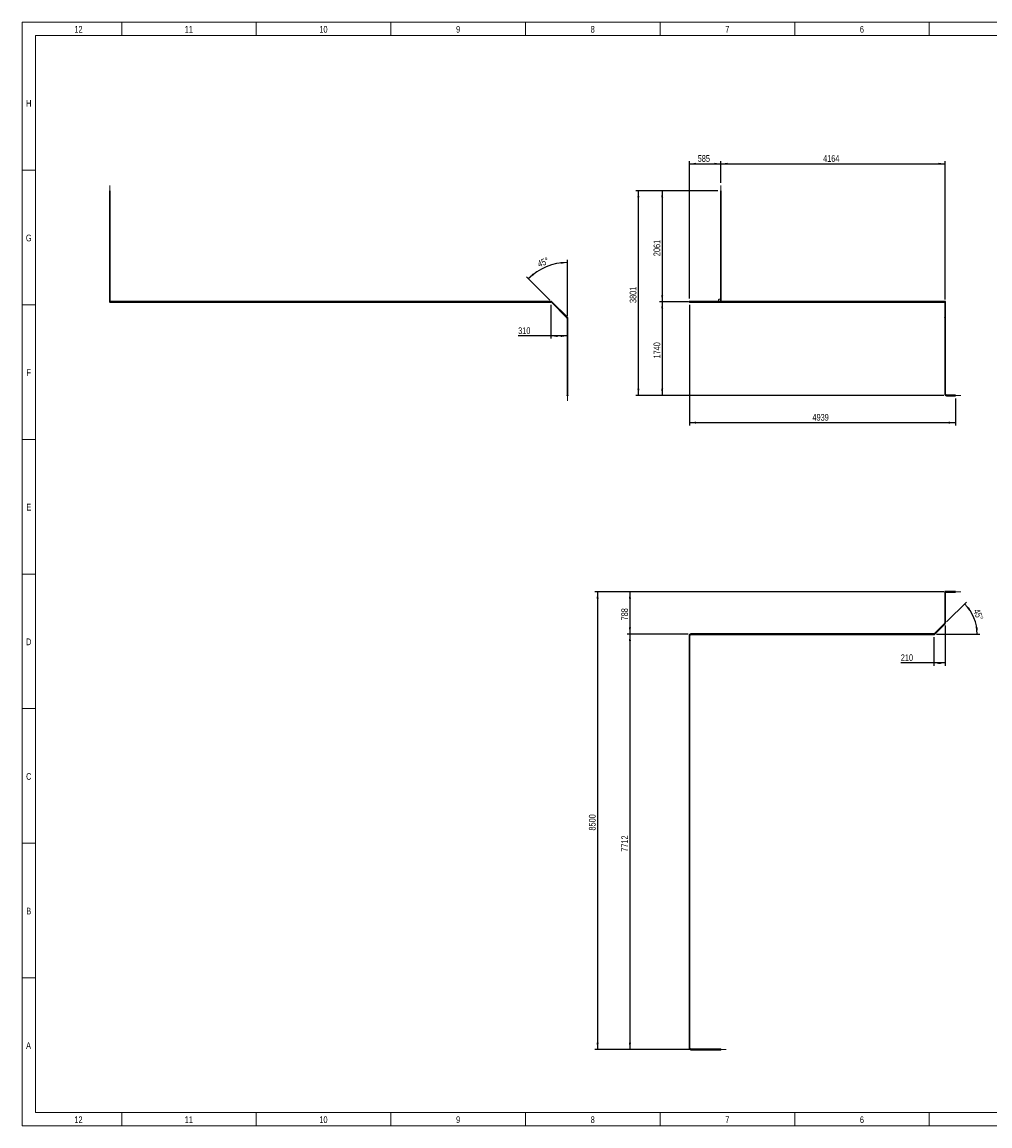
# Model space of a CAD drawing. Header units: millimetres. Extents: x 15 to 592, y 5 to 415.
# Tile 1 of 12: x 15 to 375, y 5 to 415. Entities that reach past the tile are written whole.
import ezdxf

# ---------------------------------------------------------------- set-up
doc = ezdxf.new("R2010")
doc.units = ezdxf.units.MM
doc.linetypes.add('CENTERX2', pattern=[20.32, 12.7, -2.54, 2.54, -2.54])
doc.layers.add('COTAS', color=166, linetype='Continuous')
doc.styles.add('SLDTEXTSTYLE0', font='TXT', dxfattribs={"width": 0.75})
doc.dimstyles.new('SLDDIMSTYLE0', dxfattribs={"dimtxt": 2.5, "dimasz": 2.5, "dimexe": 0, "dimexo": 0.0625, "dimtad": 1, "dimlfac": 50, "dimrnd": 1e-09, "dimzin": 12, "dimdsep": 46, "dimtxsty": 'SLDTEXTSTYLE0', "dimsah": 1, "dimcen": 0.09, "dimadec": 0, "dimazin": 3, "dimtfac": 1, "dimtofl": 0, "dimtmove": 0, "dimatfit": 3, "dimfxl": 0, "dimfrac": 2, "dimtolj": 1, "dimtzin": 12, "dimarcsym": 0})
doc.dimstyles.new('SLDDIMSTYLE1', dxfattribs={"dimtxt": 2.5, "dimasz": 2.5, "dimexe": 0, "dimexo": 0.0625, "dimtad": 1, "dimdec": 4, "dimlfac": 50, "dimzin": 12, "dimdsep": 46, "dimtxsty": 'SLDTEXTSTYLE0', "dimsah": 1, "dimcen": 0.09, "dimazin": 3, "dimtfac": 1, "dimtofl": 0, "dimtmove": 0, "dimatfit": 3, "dimfxl": 0, "dimfrac": 2, "dimtolj": 1, "dimtzin": 12, "dimarcsym": 0})
doc.dimstyles.new('SLDDIMSTYLE2', dxfattribs={"dimtxt": 2.5, "dimasz": 2.5, "dimexe": 0, "dimexo": 0.0625, "dimtad": 1, "dimdec": 0, "dimlfac": 50, "dimrnd": 1e-09, "dimzin": 12, "dimdsep": 46, "dimtxsty": 'SLDTEXTSTYLE0', "dimsah": 1, "dimcen": 0.09, "dimadec": 0, "dimazin": 3, "dimtfac": 1, "dimtdec": 0, "dimtofl": 0, "dimtmove": 0, "dimatfit": 3, "dimfxl": 0, "dimfrac": 2, "dimtolj": 1, "dimtzin": 12, "dimarcsym": 0})

# ---------------------------------------------------------------- blocks, each defined once
blk = doc.blocks.new('_D')
at = {"layer": 'COTAS'}
for p, q in [((274.6, 355.35), (274.6, 363.35)), ((274.6, 362.35), (357.88, 362.35)), ((357.88, 311.99), (357.88, 363.35))]:
    blk.add_line(p, q, dxfattribs=at)
for points in [[(274.6, 362.35), (277.1, 361.97), (277.1, 362.74)], [(357.88, 362.35), (355.38, 362.74), (355.38, 361.97)]]:
    blk.add_solid(points, dxfattribs=at)
at = {"layer": 'COTAS', "insert": (312.55, 365.58), "char_height": 2.5, "attachment_point": 1, "style": 'SLDTEXTSTYLE0'}
blk.add_mtext('4164', dxfattribs=at)
blk = doc.blocks.new('_D_1')
at = {"layer": 'COTAS'}
for p, q in [((262.9, 312.3), (262.9, 363.35)), ((262.9, 362.35), (274.6, 362.35)), ((274.6, 355.35), (274.6, 363.35))]:
    blk.add_line(p, q, dxfattribs=at)
for points in [[(262.9, 362.35), (265.4, 361.97), (265.4, 362.74)], [(274.6, 362.35), (272.1, 362.74), (272.1, 361.97)]]:
    blk.add_solid(points, dxfattribs=at)
at = {"layer": 'COTAS', "insert": (265.98, 365.58), "char_height": 2.5, "attachment_point": 1, "style": 'SLDTEXTSTYLE0'}
blk.add_mtext('585', dxfattribs=at)
blk = doc.blocks.new('_D_2')
at = {"layer": 'COTAS'}
for p, q in [((262.9, 309.96), (262.9, 265.21)), ((361.68, 275.21), (361.68, 265.21)), ((262.9, 266.21), (361.68, 266.21))]:
    blk.add_line(p, q, dxfattribs=at)
for points in [[(262.9, 266.21), (265.4, 265.83), (265.4, 266.6)], [(361.68, 266.21), (359.18, 266.6), (359.18, 265.83)]]:
    blk.add_solid(points, dxfattribs=at)
at = {"layer": 'COTAS', "insert": (308.6, 269.44), "char_height": 2.5, "attachment_point": 1, "style": 'SLDTEXTSTYLE0'}
blk.add_mtext('4939', dxfattribs=at)
blk = doc.blocks.new('_D_3')
at = {"layer": 'COTAS'}
for p, q in [((273.48, 352.35), (251.78, 352.35)), ((252.78, 352.35), (252.78, 311.13)), ((262.38, 311.13), (251.78, 311.13))]:
    blk.add_line(p, q, dxfattribs=at)
for points in [[(252.78, 352.35), (252.4, 349.85), (253.17, 349.85)], [(252.78, 311.13), (253.17, 313.63), (252.4, 313.63)]]:
    blk.add_solid(points, dxfattribs=at)
at = {"layer": 'COTAS', "insert": (249.56, 328.05), "char_height": 2.5, "attachment_point": 1, "rotation": 90, "style": 'SLDTEXTSTYLE0'}
blk.add_mtext('2061', dxfattribs=at)
blk = doc.blocks.new('_D_4')
at = {"layer": 'COTAS'}
for p, q in [((262.38, 311.13), (251.78, 311.13)), ((252.78, 311.13), (252.78, 276.33)), ((357.36, 276.33), (251.78, 276.33))]:
    blk.add_line(p, q, dxfattribs=at)
for points in [[(252.78, 311.13), (252.4, 308.63), (253.17, 308.63)], [(252.78, 276.33), (253.17, 278.83), (252.4, 278.83)]]:
    blk.add_solid(points, dxfattribs=at)
at = {"layer": 'COTAS', "insert": (249.56, 290.04), "char_height": 2.5, "attachment_point": 1, "rotation": 90, "style": 'SLDTEXTSTYLE0'}
blk.add_mtext('1740', dxfattribs=at)
blk = doc.blocks.new('_D_5')
at = {"layer": 'COTAS'}
for p, q in [((273.48, 352.35), (242.93, 352.35)), ((243.93, 276.33), (243.93, 352.35)), ((357.36, 276.33), (242.93, 276.33))]:
    blk.add_line(p, q, dxfattribs=at)
for points in [[(243.93, 352.35), (243.55, 349.85), (244.32, 349.85)], [(243.93, 276.33), (244.32, 278.83), (243.55, 278.83)]]:
    blk.add_solid(points, dxfattribs=at)
at = {"layer": 'COTAS', "insert": (240.71, 310.65), "char_height": 2.5, "attachment_point": 1, "rotation": 90, "style": 'SLDTEXTSTYLE0'}
blk.add_mtext('3801', dxfattribs=at)
blk = doc.blocks.new('SW_CENTERMARKSYMBOL_0')
at = {"layer": 'COTAS', "color": 0}
for p, q in [((-0.1, 0), (-0.17, 0)), ((0, 0), (-0.05, 0)), ((0, 0.1), (0, 0.17)), ((0, 0), (0, 0.05)), ((0, 0), (0, -0.05)), ((0, 0), (0.05, 0)), ((0.1, 0), (0.17, 0)), ((0, -0.1), (0, -0.17))]:
    blk.add_line(p, q, dxfattribs=at)
blk = doc.blocks.new('_D_6')
at = {"layer": 'COTAS'}
for p, q in [((217.61, 305.93), (217.61, 326.72)), ((211.05, 311.7), (202.35, 320.39))]:
    blk.add_line(p, q, dxfattribs=at)
blk.add_arc((217.61, 305.13), 20.58, 90, 135, dxfattribs=at)
for points in [[(217.61, 325.72), (215.09, 325.95), (215.14, 325.18)], [(203.06, 319.69), (205.19, 321.06), (204.68, 321.63)]]:
    blk.add_solid(points, dxfattribs=at)
at = {"layer": 'COTAS', "insert": (206.18, 326.16), "char_height": 2.5, "attachment_point": 1, "rotation": 22.5, "style": 'SLDTEXTSTYLE0'}
blk.add_mtext('45°', dxfattribs=at)
blk = doc.blocks.new('_D_7')
at = {"layer": 'COTAS'}
for p, q in [((211.41, 310.01), (211.41, 297.41)), ((211.41, 298.41), (199.29, 298.41)), ((217.61, 298.41), (211.41, 298.41))]:
    blk.add_line(p, q, dxfattribs=at)
for points in [[(211.41, 298.41), (213.91, 298.02), (213.91, 298.79)], [(217.61, 298.41), (215.11, 298.79), (215.11, 298.02)]]:
    blk.add_solid(points, dxfattribs=at)
at = {"layer": 'COTAS', "insert": (199.29, 301.63), "char_height": 2.5, "attachment_point": 1, "style": 'SLDTEXTSTYLE0'}
blk.add_mtext('310', dxfattribs=at)
blk = doc.blocks.new('_D_8')
at = {"layer": 'COTAS'}
for p, q in [((357.36, 203.4), (239.8, 203.4)), ((240.8, 203.4), (240.8, 187.64)), ((262.38, 187.64), (239.8, 187.64))]:
    blk.add_line(p, q, dxfattribs=at)
for points in [[(240.8, 203.4), (240.41, 200.9), (241.18, 200.9)], [(240.8, 187.64), (241.18, 190.14), (240.41, 190.14)]]:
    blk.add_solid(points, dxfattribs=at)
at = {"layer": 'COTAS', "insert": (237.58, 192.75), "char_height": 2.5, "attachment_point": 1, "rotation": 90, "style": 'SLDTEXTSTYLE0'}
blk.add_mtext('788', dxfattribs=at)
blk = doc.blocks.new('_D_9')
at = {"layer": 'COTAS'}
for p, q in [((262.38, 187.64), (239.8, 187.64)), ((240.8, 187.64), (240.8, 33.4)), ((262.38, 33.4), (239.8, 33.4))]:
    blk.add_line(p, q, dxfattribs=at)
for points in [[(240.8, 187.64), (240.41, 185.14), (241.18, 185.14)], [(240.8, 33.4), (241.18, 35.9), (240.41, 35.9)]]:
    blk.add_solid(points, dxfattribs=at)
at = {"layer": 'COTAS', "insert": (237.58, 106.83), "char_height": 2.5, "attachment_point": 1, "rotation": 90, "style": 'SLDTEXTSTYLE0'}
blk.add_mtext('7712', dxfattribs=at)
blk = doc.blocks.new('_D_10')
at = {"layer": 'COTAS'}
for p, q in [((357.36, 203.4), (227.78, 203.4)), ((228.78, 203.4), (228.78, 33.4)), ((273.12, 33.4), (227.78, 33.4))]:
    blk.add_line(p, q, dxfattribs=at)
for points in [[(228.78, 203.4), (228.4, 200.9), (229.17, 200.9)], [(228.78, 33.4), (229.17, 35.9), (228.4, 35.9)]]:
    blk.add_solid(points, dxfattribs=at)
at = {"layer": 'COTAS', "insert": (225.56, 114.71), "char_height": 2.5, "attachment_point": 1, "rotation": 90, "style": 'SLDTEXTSTYLE0'}
blk.add_mtext('8500', dxfattribs=at)
blk = doc.blocks.new('_D_11')
at = {"layer": 'COTAS'}
for p, q in [((358.45, 192.21), (365.85, 199.6)), ((354.68, 187.64), (370.8, 187.64))]:
    blk.add_line(p, q, dxfattribs=at)
blk.add_arc((353.88, 187.64), 15.92, 0, 45, dxfattribs=at)
for points in [[(365.14, 198.9), (366.47, 196.75), (367.06, 197.25)], [(369.8, 187.64), (369.99, 190.16), (369.22, 190.1)]]:
    blk.add_solid(points, dxfattribs=at)
at = {"layer": 'COTAS', "insert": (370.6, 197.29), "char_height": 2.5, "attachment_point": 1, "rotation": 292.5, "style": 'SLDTEXTSTYLE0'}
blk.add_mtext('45°', dxfattribs=at)
blk = doc.blocks.new('_D_12')
at = {"layer": 'COTAS'}
for p, q in [((357.88, 190.84), (357.88, 175.95)), ((353.68, 186.52), (353.68, 175.95)), ((353.68, 176.95), (341.42, 176.95)), ((357.88, 176.95), (353.68, 176.95))]:
    blk.add_line(p, q, dxfattribs=at)
for points in [[(353.68, 176.95), (356.18, 176.56), (356.18, 177.33)], [(357.88, 176.95), (355.38, 177.33), (355.38, 176.56)]]:
    blk.add_solid(points, dxfattribs=at)
at = {"layer": 'COTAS', "insert": (341.42, 180.17), "char_height": 2.5, "attachment_point": 1, "style": 'SLDTEXTSTYLE0'}
blk.add_mtext('210', dxfattribs=at)

msp = doc.modelspace()

# ---------------------------------------------------------------- linework, layer by layer
at = {"color": 7, "linetype": 'Continuous', "lineweight": 18}
for p, q in [((15, 5), (15, 415)), ((15, 415), (589, 415)), ((52, 410), (52, 415)), ((102, 410), (102, 415)), ((152, 410), (152, 415)), ((202, 410), (202, 415)), ((252, 410), (252, 415)), ((302, 410), (302, 415)), ((352, 410), (352, 415)), ((20, 10), (20, 410)), ((20, 410), (584, 410)), ((302, 410.001), (302, 409.999)), ((20, 360), (15, 360)), ((20, 310), (15, 310)), ((20, 260), (15, 260)), ((20, 210), (15, 210)), ((19.999, 210), (20.001, 210)), ((20, 160), (15, 160)), ((20, 110), (15, 110)), ((20, 60), (15, 60)), ((584, 10), (20, 10)), ((52, 10), (52, 5)), ((102, 10), (102, 5)), ((152, 10), (152, 5)), ((202, 10), (202, 5)), ((252, 10), (252, 5)), ((302, 9.999), (302, 10.001)), ((302, 10), (302, 5)), ((352, 10), (352, 5)), ((589, 5), (15, 5))]:
    msp.add_line(p, q, dxfattribs=at)
at = {"color": 7, "linetype": 'Continuous', "lineweight": 25}
for p, q in [((47.4935955, 352.3528043), (47.4935955, 311.6127224)), ((47.7335955, 352.3528043), (47.4935955, 352.3528043)), ((47.7335955, 311.6127224), (47.7335955, 352.3528043)), ((274.4827344, 352.3528043), (274.4827344, 311.6127224)), ((274.7227344, 352.3528043), (274.4827344, 352.3528043)), ((274.7227344, 311.6127224), (274.7227344, 352.3528043)), ((47.4935955, 311.6127224), (47.4935955, 311.1327224)), ((47.7335955, 311.6127224), (47.4935955, 311.6127224)), ((47.7335955, 311.1327224), (47.7335955, 311.6127224)), ((274.7227344, 311.6127224), (274.4827344, 311.6127224)), ((47.6135955, 311.0127224), (48.0935955, 311.0127224)), ((48.0935955, 311.2527224), (47.7335955, 311.2527224)), ((201.3735955, 311.2527224), (48.0935955, 311.2527224)), ((48.0935955, 311.2527224), (48.0935955, 311.0127224)), ((48.0935955, 311.0127224), (201.3735955, 311.0127224)), ((201.8535955, 311.2527224), (201.3735955, 311.2527224)), ((201.3735955, 311.2527224), (201.3735955, 311.0127224)), ((201.3735955, 311.0127224), (201.8535955, 311.0127224)), ((201.9941842, 311.2527224), (201.8535955, 311.2527224)), ((201.8535955, 311.0127224), (201.9941842, 311.0127224)), ((205.7130067, 311.2527224), (201.9941842, 311.2527224)), ((201.9941842, 311.0127224), (205.7130067, 311.0127224)), ((206.052418, 311.2527224), (205.7130067, 311.2527224)), ((205.7130067, 311.0127224), (206.052418, 311.0127224)), ((211.4147729, 311.2527224), (206.052418, 311.2527224)), ((206.052418, 311.2527224), (206.052418, 311.0127224)), ((206.052418, 311.0127224), (211.4147729, 311.0127224)), ((211.4147729, 311.2527224), (211.4147729, 311.0127224)), ((211.839037, 311.0769865), (211.6693314, 310.9072809)), ((211.6693314, 310.9072809), (217.3881539, 305.1884584)), ((217.5578595, 305.358164), (211.839037, 311.0769865)), ((263.3827344, 311.2527224), (262.9027344, 311.2527224)), ((262.9027344, 311.0127224), (263.3827344, 311.0127224)), ((274.1227344, 311.2527224), (263.3827344, 311.2527224)), ((263.3827344, 311.0127224), (263.3827344, 311.2527224)), ((263.3827344, 311.0127224), (274.1227344, 311.0127224)), ((274.1227344, 311.0127224), (274.1227344, 311.2527224)), ((274.1227344, 311.0127224), (353.6839119, 311.0127224)), ((353.6839119, 311.2527224), (274.6027344, 311.2527224)), ((354.0233231, 311.2527224), (353.6839119, 311.2527224)), ((353.6839119, 311.2527224), (353.6839119, 311.0127224)), ((353.6839119, 311.0127224), (354.0233231, 311.0127224)), ((357.7421456, 311.2527224), (354.0233231, 311.2527224)), ((354.0233231, 311.0127224), (357.7421456, 311.0127224)), ((357.8827344, 311.2527224), (357.7421456, 311.2527224)), ((357.7421456, 311.0127224), (357.8827344, 311.0127224)), ((357.7627344, 311.0127224), (357.7627344, 310.9921337)), ((357.7627344, 310.9921337), (357.7627344, 305.2733112)), ((358.0027344, 310.9921337), (358.0027344, 311.1327224)), ((358.0027344, 305.2733112), (358.0027344, 310.9921337)), ((217.5578595, 305.358164), (217.3881539, 305.1884584)), ((217.4935955, 304.9338999), (217.4935955, 276.8127224)), ((217.7335955, 304.9338999), (217.4935955, 304.9338999)), ((217.7335955, 276.8127224), (217.7335955, 304.9338999)), ((357.7627344, 305.2733112), (357.7627344, 304.9338999)), ((357.7627344, 304.9338999), (357.7627344, 276.8127224)), ((358.0027344, 304.9338999), (357.7627344, 304.9338999)), ((358.0027344, 304.9338999), (358.0027344, 305.2733112)), ((358.0027344, 276.8127224), (358.0027344, 304.9338999)), ((217.4935955, 276.8127224), (217.4935955, 276.3327224)), ((217.7335955, 276.8127224), (217.4935955, 276.8127224)), ((217.7335955, 276.3327224), (217.7335955, 276.8127224)), ((358.0027344, 276.8127224), (357.7627344, 276.8127224)), ((361.6827344, 276.4527224), (358.3627344, 276.4527224)), ((358.3627344, 276.4527224), (358.3627344, 276.2127224)), ((358.3627344, 276.2127224), (361.6827344, 276.2127224)), ((361.6827344, 276.4527224), (361.6827344, 276.2127224)), ((357.7627344, 203.4000531), (357.7627344, 203.2594643)), ((357.7627344, 203.2594643), (357.7627344, 197.5406418)), ((358.3627344, 203.5200531), (357.8827344, 203.5200531)), ((358.0027344, 203.2594643), (358.0027344, 203.4000531)), ((358.0027344, 203.2800531), (358.3627344, 203.2800531)), ((358.0027344, 197.5406418), (358.0027344, 203.2594643)), ((361.6827344, 203.5200531), (358.3627344, 203.5200531)), ((358.3627344, 203.5200531), (358.3627344, 203.2800531)), ((358.3627344, 203.2800531), (361.6827344, 203.2800531)), ((361.6827344, 203.5200531), (361.6827344, 203.2800531)), ((357.7627344, 197.5406418), (357.7627344, 197.2012306)), ((357.7627344, 197.2012306), (357.7627344, 191.8388756)), ((357.7627344, 197.2012306), (357.8827344, 197.2012306)), ((357.8827344, 197.2012306), (358.0027344, 197.2012306)), ((358.0027344, 197.2012306), (358.0027344, 197.5406418)), ((358.0027344, 191.8388756), (358.0027344, 197.2012306)), ((357.6572928, 191.5843172), (353.9384703, 187.8654946)), ((354.1081759, 187.695789), (357.8269985, 191.4146115)), ((357.6572928, 191.5843172), (357.7421456, 191.4994643)), ((357.7421456, 191.4994643), (357.8269985, 191.4146115)), ((357.7627344, 191.8388756), (357.8827344, 191.8388756)), ((357.8827344, 191.8388756), (358.0027344, 191.8388756)), ((262.7827344, 187.1600531), (262.7827344, 33.8800531)), ((262.7827344, 187.1600531), (262.9027344, 187.1600531)), ((262.9027344, 187.1600531), (263.0227344, 187.1600531)), ((263.0227344, 33.8800531), (263.0227344, 187.1600531)), ((353.6839119, 187.7600531), (263.3827344, 187.7600531)), ((263.3827344, 187.7600531), (263.3827344, 187.6400531)), ((263.3827344, 187.6400531), (263.3827344, 187.5200531)), ((263.3827344, 187.5200531), (353.6839119, 187.5200531)), ((353.6839119, 187.7600531), (353.6839119, 187.6400531)), ((353.6839119, 187.6400531), (353.6839119, 187.5200531)), ((353.9384703, 187.8654946), (354.0233231, 187.7806418)), ((354.0233231, 187.7806418), (354.1081759, 187.695789)), ((262.7827344, 33.8800531), (262.9027344, 33.8800531)), ((262.9027344, 33.8800531), (263.0227344, 33.8800531)), ((274.1227344, 33.5200531), (263.3827344, 33.5200531)), ((263.3827344, 33.4000531), (263.3827344, 33.5200531)), ((263.3827344, 33.2800531), (263.3827344, 33.4000531)), ((263.3827344, 33.2800531), (274.1227344, 33.2800531)), ((274.6027344, 33.5200531), (274.1227344, 33.5200531)), ((274.1227344, 33.4000531), (274.1227344, 33.5200531)), ((274.1227344, 33.2800531), (274.1227344, 33.4000531)), ((274.1227344, 33.2800531), (274.6027344, 33.2800531))]:
    msp.add_line(p, q, dxfattribs=at)
at = {"color": 7, "linetype": 'Continuous', "lineweight": 25, "flags": 128}
for points in [[(201.9941842, 311.2527224), (201.9730822, 311.2489524), (201.953306, 311.2378792), (201.9360985, 311.2201987), (201.9225406, 311.1970216), (201.9134844, 311.1698045), (201.9094988, 311.1402573), (201.9108344, 311.1102367), (201.9174071, 311.0816289), (201.928804, 311.0562316), (201.944309, 311.0356404), (201.9629478, 311.0211493), (201.9835493, 311.0136687), (201.9941842, 311.0127224)], [(205.7130067, 311.2527224), (205.6919047, 311.2489524), (205.6721286, 311.2378792), (205.654921, 311.2201987), (205.6413631, 311.1970216), (205.6323069, 311.1698045), (205.6283213, 311.1402573), (205.6296569, 311.1102367), (205.6362296, 311.0816289), (205.6476265, 311.0562316), (205.6631315, 311.0356404), (205.6817703, 311.0211493), (205.7023718, 311.0136687), (205.7130067, 311.0127224)], [(354.0233231, 311.2527224), (354.0444252, 311.2489524), (354.0642013, 311.2378792), (354.0814089, 311.2201987), (354.0949667, 311.1970216), (354.104023, 311.1698045), (354.1080085, 311.1402573), (354.106673, 311.1102367), (354.1001003, 311.0816289), (354.0887033, 311.0562316), (354.0731984, 311.0356404), (354.0545595, 311.0211493), (354.033958, 311.0136687), (354.0233231, 311.0127224)], [(357.7421456, 311.2527224), (357.7632477, 311.2489524), (357.7830238, 311.2378792), (357.8002314, 311.2201987), (357.8137892, 311.1970216), (357.8228455, 311.1698045), (357.826831, 311.1402573), (357.8254955, 311.1102367), (357.8189228, 311.0816289), (357.8075259, 311.0562316), (357.7920209, 311.0356404), (357.773382, 311.0211493), (357.7527805, 311.0136687), (357.7421456, 311.0127224)], [(358.0027344, 310.9921337), (358.0006089, 310.9762339), (357.9913136, 310.9560051), (357.975196, 310.9380465), (357.9532686, 310.9234863), (357.9269093, 310.9132395), (357.8977744, 310.90795), (357.8676944, 310.90795), (357.8385594, 310.9132395), (357.8122002, 310.9234863), (357.7902728, 310.9380465), (357.7741551, 310.9560051), (357.7648599, 310.9762339), (357.7627344, 310.9921337)], [(358.0027344, 305.2733112), (358.0006089, 305.2574113), (357.9913136, 305.2371826), (357.975196, 305.219224), (357.9532686, 305.2046638), (357.9269093, 305.194417), (357.8977744, 305.1891275), (357.8676944, 305.1891275), (357.8385594, 305.194417), (357.8122002, 305.2046638), (357.7902728, 305.219224), (357.7741551, 305.2371826), (357.7648599, 305.2574113), (357.7627344, 305.2733112)], [(357.7627344, 203.2594643), (357.7629712, 203.2647923), (357.7686076, 203.2856853), (357.781415, 203.3049307), (357.8005887, 203.3213194), (357.8249239, 203.3338214), (357.8528916, 203.3416513), (357.8827344, 203.3443172)], [(357.8827344, 203.3443172), (357.9125772, 203.3416513), (357.9405448, 203.3338214), (357.96488, 203.3213194), (357.9840537, 203.3049307), (357.9968612, 203.2856853), (358.0024976, 203.2647923), (358.0027344, 203.2594643)], [(357.7627344, 197.5406418), (357.7629712, 197.5459698), (357.7686076, 197.5668628), (357.781415, 197.5861082), (357.8005887, 197.6024969), (357.8249239, 197.6149989), (357.8528916, 197.6228288), (357.8827344, 197.6254946)], [(357.8827344, 197.6254946), (357.9125772, 197.6228288), (357.9405448, 197.6149989), (357.96488, 197.6024969), (357.9840537, 197.5861082), (357.9968612, 197.5668628), (358.0024976, 197.5459698), (358.0027344, 197.5406418)]]:
    msp.add_lwpolyline(points, dxfattribs=at)
at = {"color": 7, "linetype": 'Continuous', "lineweight": 25}
for centre, radius in [((217.6135955, 276.3327224), 0.12), ((217.6135955, 276.3327224), 0.08), ((274.6027344, 33.4000531), 0.12), ((274.6027344, 33.4000531), 0.08)]:
    msp.add_circle(centre, radius, dxfattribs=at)
for centre, radius, start, end in [((274.1227344, 311.6127224), 0.36, 270, 0), ((274.1227344, 311.6127224), 0.6, 270, 0), ((47.6135955, 311.1327224), 0.12, 180, 0), ((201.8535955, 311.1327224), 0.12, 90, 270), ((211.4147729, 310.6527224), 0.6, 45, 90), ((211.4147729, 310.6527224), 0.36, 45, 90), ((262.9027344, 311.1327224), 0.12, 90, 270), ((357.8827344, 311.1327224), 0.12, 270, 90), ((217.1335955, 304.9338999), 0.36, 0, 45), ((217.1335955, 304.9338999), 0.6, 0, 45), ((358.3627344, 276.8127224), 0.6, 180, 270), ((358.3627344, 276.8127224), 0.36, 180, 270), ((357.8827344, 203.4000531), 0.12, 90, 180), ((357.8827344, 203.4000531), 0.12, 0, 90), ((357.4027344, 191.8388756), 0.36, 315, 0), ((357.4027344, 191.8388756), 0.6, 315, 0), ((263.3827344, 187.1600531), 0.6, 90, 180), ((263.3827344, 187.1600531), 0.36, 90, 180), ((353.6839119, 188.1200531), 0.36, 270, 315), ((353.6839119, 188.1200531), 0.6, 270, 315), ((263.3827344, 33.8800531), 0.6, 180, 270), ((263.3827344, 33.8800531), 0.36, 180, 270)]:
    msp.add_arc(centre, radius, start, end, dxfattribs=at)
at = {"layer": 'COTAS', "linetype": 'CENTERX2', "lineweight": 18}
for p, q in [((47.6135955, 311.6127224), (47.6135955, 354.3528043)), ((274.6027344, 311.6127224), (274.6027344, 354.3528043)), ((47.6135955, 311.6127224), (47.6135955, 311.1327224)), ((47.6135955, 311.1327224), (48.0935955, 311.1327224)), ((201.3735955, 311.1327224), (48.0935955, 311.1327224)), ((201.3735955, 311.1327224), (201.8535955, 311.1327224)), ((201.8535955, 311.1327224), (201.9941842, 311.1327224)), ((205.7130067, 311.1327224), (201.9941842, 311.1327224)), ((205.7130067, 311.1327224), (206.052418, 311.1327224)), ((211.4147729, 311.1327224), (206.052418, 311.1327224)), ((217.4730067, 305.2733112), (211.7541842, 310.9921337)), ((260.9027344, 311.1327224), (263.3827344, 311.1327224)), ((353.6839119, 311.1327224), (263.3827344, 311.1327224)), ((353.6839119, 311.1327224), (354.0233231, 311.1327224)), ((357.7421456, 311.1327224), (354.0233231, 311.1327224)), ((357.7421456, 311.1327224), (357.8827344, 311.1327224)), ((357.8827344, 311.1327224), (357.8827344, 310.9921337)), ((357.8827344, 305.2733112), (357.8827344, 310.9921337)), ((217.6135955, 276.8127224), (217.6135955, 304.9338999)), ((357.8827344, 305.2733112), (357.8827344, 304.9338999)), ((357.8827344, 276.8127224), (357.8827344, 304.9338999)), ((217.6135955, 276.8127224), (217.6135955, 274.3327224)), ((363.6827344, 276.3327224), (358.3627344, 276.3327224)), ((357.8827344, 203.2594643), (357.8827344, 203.4000531)), ((357.8827344, 203.4000531), (358.3627344, 203.4000531)), ((357.8827344, 203.2594643), (357.8827344, 197.5406418)), ((363.6827344, 203.4000531), (358.3627344, 203.4000531)), ((357.8827344, 197.2012306), (357.8827344, 197.5406418)), ((357.8827344, 197.2012306), (357.8827344, 191.8388756)), ((357.7421456, 191.4994643), (354.0233231, 187.7806418)), ((262.9027344, 187.1600531), (262.9027344, 33.8800531)), ((353.6839119, 187.6400531), (263.3827344, 187.6400531)), ((263.3827344, 33.4000531), (274.1227344, 33.4000531)), ((276.6027344, 33.4000531), (274.1227344, 33.4000531))]:
    msp.add_line(p, q, dxfattribs=at)
for centre, start, end in [((274.1227344, 311.6127224), 31.267585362, 0), ((211.4147729, 310.6527224), 45, 90), ((217.1335955, 304.9338999), 0, 45), ((358.3627344, 276.8127224), 180, 270), ((357.4027344, 191.8388756), 315, 0), ((263.3827344, 187.1600531), 90, 180), ((353.6839119, 188.1200531), 270, 315), ((263.3827344, 33.8800531), 180, 270)]:
    msp.add_arc(centre, 0.48, start, end, dxfattribs=at)

# ---------------------------------------------------------------- block references
at = {"layer": 'COTAS'}
msp.add_blockref('SW_CENTERMARKSYMBOL_0', (262.9027344, 311.1327224), dxfattribs=at)

# ---------------------------------------------------------------- texts
at = {"color": 7, "linetype": 'Continuous', "lineweight": 0, "char_height": 2.5, "attachment_point": 2, "style": 'SLDTEXTSTYLE0'}
for s, insert in [('12', (35.9496528, 413.5626692)), ('11', (76.9496528, 413.5626692)), ('10', (126.9496528, 413.5626692)), ('9', (176.9748264, 413.5626692)), ('8', (226.9748264, 413.5626692)), ('7', (276.9748264, 413.5626692)), ('6', (326.9748264, 413.5626692)), ('H', (17.4939236, 386.0626692)), ('G', (17.4921875, 336.0626692)), ('F', (17.4739583, 286.0626692)), ('E', (17.5043403, 236.0626692)), ('D', (17.4713541, 186.0626692)), ('C', (17.4739583, 136.0626692)), ('B', (17.4809028, 86.0626692)), ('A', (17.4001737, 36.0626692)), ('12', (35.9496528, 8.5626692)), ('11', (76.9496528, 8.5626692)), ('10', (126.9496528, 8.5626692)), ('9', (176.9748264, 8.5626692)), ('8', (226.9748264, 8.5626692)), ('7', (276.9748264, 8.5626692)), ('6', (326.9748264, 8.5626692))]:
    msp.add_mtext(s, dxfattribs=dict(at, insert=insert))

# ---------------------------------------------------------------- dimensions: what is measured, and where the dimension line sits
at = {"layer": 'COTAS'}
for base, p1, p2, dimstyle, picture, middle in [((274.6027344, 362.3528043), (262.9027344, 311.3027224), (274.6027344, 354.3528043), 'SLDDIMSTYLE0', '_D_1', (268.7527344, 362.3528043)), ((357.8827344, 362.3528043), (274.6027344, 354.3528043), (357.8827344, 310.9921337), 'SLDDIMSTYLE0', '_D', (316.2427344, 362.3528043)), ((211.4147729, 298.4092356), (217.6135955, 304.9338999), (211.4147729, 311.0127224), 'SLDDIMSTYLE2', '_D_7', (202.0601632, 298.4092356)), ((361.6827344, 266.2127224), (262.9027344, 310.9627224), (361.6827344, 276.2127224), 'SLDDIMSTYLE0', '_D_2', (312.2927344, 266.2127224)), ((353.6839119, 176.9478741), (357.8827344, 191.8388756), (353.6839119, 187.5200531), 'SLDDIMSTYLE2', '_D_12', (344.1950046, 176.9478741))]:
    dim = msp.add_linear_dim(base=base, p1=p1, p2=p2, dimstyle=dimstyle, dxfattribs=at)
    dim.commit()
    dim.dimension.update_dxf_attribs({"geometry": picture, "text_midpoint": middle, "dimtype": 160})
for base, p1, p2, picture, middle in [((243.9338511, 352.3528043), (358.3627344, 276.3327224), (274.4827344, 352.3528043), '_D_5', (243.9338511, 314.3427634)), ((252.7827344, 311.1327224), (274.4827344, 352.3528043), (263.3827344, 311.1327224), '_D_3', (252.7827344, 331.7427634)), ((252.7827344, 276.3327224), (263.3827344, 311.1327224), (358.3627344, 276.3327224), '_D_4', (252.7827344, 293.7327224)), ((228.7827344, 33.4000531), (358.3627344, 203.4000531), (274.1227344, 33.4000531), '_D_10', (228.7827344, 118.4000531)), ((240.7994433, 187.6400531), (358.3627344, 203.4000531), (263.3827344, 187.6400531), '_D_8', (240.7994433, 195.5200531)), ((240.7994433, 33.4000531), (263.3827344, 187.6400531), (263.3827344, 33.4000531), '_D_9', (240.7994433, 110.5200531))]:
    dim = msp.add_linear_dim(base=base, p1=p1, p2=p2, angle=90, dimstyle='SLDDIMSTYLE0', dxfattribs=at)
    dim.commit()
    dim.dimension.update_dxf_attribs({"geometry": picture, "text_midpoint": middle, "dimtype": 160})
for base, line1, line2, picture, middle in [((209.7370295, 324.1484347), ((217.6135955, 304.9338999), (217.6135955, 276.8127224)), ((211.7541842, 310.9921337), (217.4730067, 305.2733112)), '_D_6', (209.7370295, 324.1484347)), ((368.5883107, 193.7313022), ((353.6839119, 187.6400531), (263.3827344, 187.6400531)), ((357.7421456, 191.4994643), (354.0233231, 187.7806418)), '_D_11', (368.5883107, 193.7313022))]:
    dim = msp.add_angular_dim_2l(base=base, line1=line1, line2=line2, dimstyle='SLDDIMSTYLE1', dxfattribs=at)
    dim.commit()
    dim.dimension.update_dxf_attribs({"geometry": picture, "text_midpoint": middle, "dimtype": 162})

doc.saveas('drawing.dxf')
